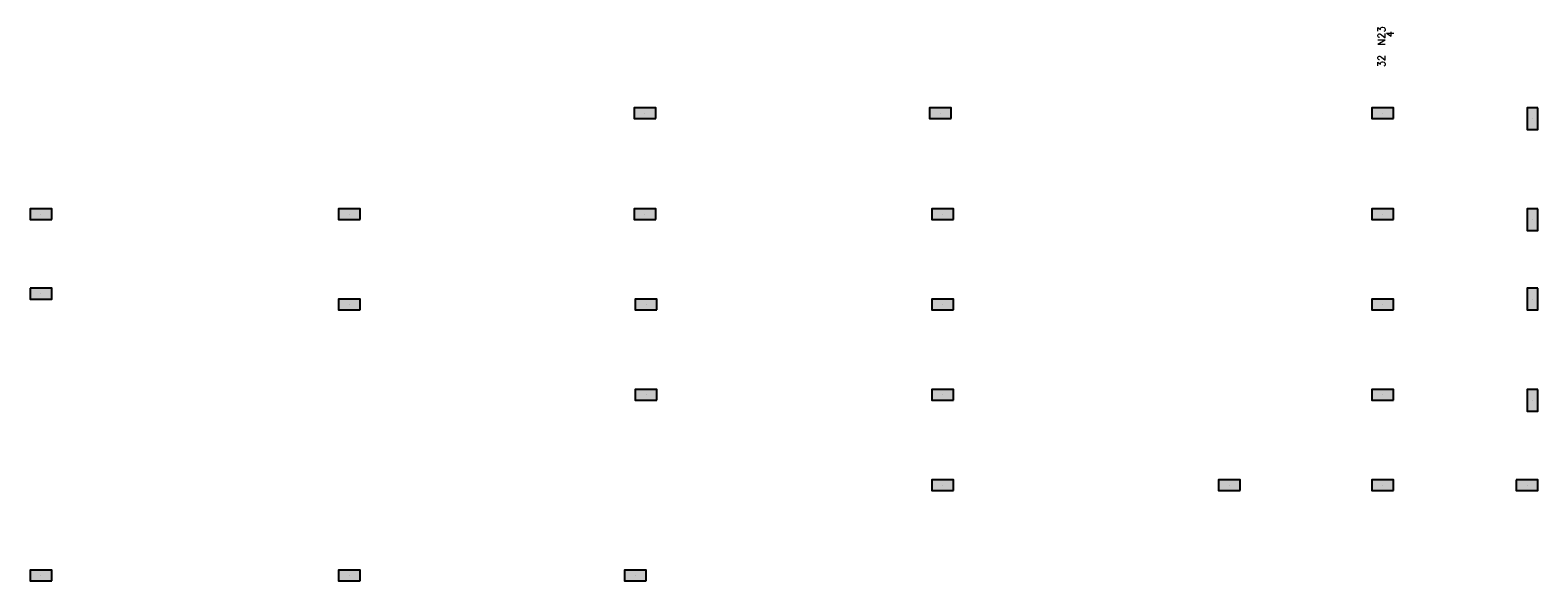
# Model space of a CAD drawing. Extents: x 0 to 119, y 0 to 84.
# Tile 11 of 14: x 54 to 91, y 43 to 57. Entities that reach past the tile are written whole.
import ezdxf

# ---------------------------------------------------------------- set-up
doc = ezdxf.new("R2010")
doc.units = 0
doc.header["$MEASUREMENT"] = 0
for name, color, linetype in [('1', 1, 'CONTINUOUS'), ('2', 2, 'CONTINUOUS'), ('9', 9, 'CONTINUOUS')]:
    doc.layers.add(name, color=color, linetype=linetype)
doc.styles.get("Standard").update_dxf_attribs({"font": 'ROMANS.SHX'})

msp = doc.modelspace()

# ---------------------------------------------------------------- linework, layer by layer
at = {"layer": '1', "linetype": 'Continuous'}
for p, q in [((69.002317, 54.919095), (69.002317, 54.919095)), ((76.438681, 54.919095), (76.438681, 54.919095)), ((87.565954, 54.919095), (87.565954, 54.919095)), ((91.338681, 54.782731), (91.338681, 54.782731)), ((53.802317, 52.37364), (53.802317, 52.37364)), ((61.565954, 52.37364), (61.565954, 52.37364)), ((69.002317, 52.37364), (69.002317, 52.37364)), ((76.493226, 52.37364), (76.493226, 52.37364)), ((87.565954, 52.37364), (87.565954, 52.37364)), ((91.338681, 52.237276), (91.338681, 52.237276)), ((53.802317, 50.37364), (53.802317, 50.37364)), ((61.565954, 50.100913), (61.565954, 50.100913)), ((69.02959, 50.100913), (69.02959, 50.100913)), ((76.493226, 50.100913), (76.493226, 50.100913)), ((87.565954, 50.100913), (87.565954, 50.100913)), ((91.338681, 50.237276), (91.338681, 50.237276)), ((69.02959, 47.828185), (69.02959, 47.828185)), ((76.493226, 47.828185), (76.493226, 47.828185)), ((87.565954, 47.828185), (87.565954, 47.828185)), ((91.338681, 47.691822), (91.338681, 47.691822)), ((76.493226, 45.555458), (76.493226, 45.555458)), ((83.711408, 45.555458), (83.711408, 45.555458)), ((87.565954, 45.555458), (87.565954, 45.555458)), ((91.202317, 45.555458), (91.202317, 45.555458)), ((53.802317, 43.282731), (53.802317, 43.282731)), ((61.565954, 43.282731), (61.565954, 43.282731)), ((68.756863, 43.282731), (68.756863, 43.282731))]:
    msp.add_line(p, q, dxfattribs=at)
at = {"layer": '2', "linetype": 'Continuous'}
for points in [[(69.275045, 54.782731), (69.275045, 55.055458), (68.72959, 55.055458), (68.72959, 54.782731), (69.275045, 54.782731)], [(76.711408, 54.782731), (76.711408, 55.055458), (76.165954, 55.055458), (76.165954, 54.782731), (76.711408, 54.782731)], [(87.838681, 54.782731), (87.838681, 55.055458), (87.293226, 55.055458), (87.293226, 54.782731), (87.838681, 54.782731)], [(91.475045, 55.055458), (91.202317, 55.055458), (91.202317, 54.510004), (91.475045, 54.510004), (91.475045, 55.055458)], [(54.075045, 52.237276), (54.075045, 52.510004), (53.52959, 52.510004), (53.52959, 52.237276), (54.075045, 52.237276)], [(61.838681, 52.237276), (61.838681, 52.510004), (61.293226, 52.510004), (61.293226, 52.237276), (61.838681, 52.237276)], [(69.275045, 52.237276), (69.275045, 52.510004), (68.72959, 52.510004), (68.72959, 52.237276), (69.275045, 52.237276)], [(76.765954, 52.237276), (76.765954, 52.510004), (76.220499, 52.510004), (76.220499, 52.237276), (76.765954, 52.237276)], [(87.838681, 52.237276), (87.838681, 52.510004), (87.293226, 52.510004), (87.293226, 52.237276), (87.838681, 52.237276)], [(91.475045, 52.510004), (91.202317, 52.510004), (91.202317, 51.964549), (91.475045, 51.964549), (91.475045, 52.510004)], [(53.52959, 50.510004), (53.52959, 50.237276), (54.075045, 50.237276), (54.075045, 50.510004), (53.52959, 50.510004)], [(91.475045, 50.510004), (91.202317, 50.510004), (91.202317, 49.964549), (91.475045, 49.964549), (91.475045, 50.510004)], [(61.838681, 49.964549), (61.838681, 50.237276), (61.293226, 50.237276), (61.293226, 49.964549), (61.838681, 49.964549)], [(69.302317, 49.964549), (69.302317, 50.237276), (68.756863, 50.237276), (68.756863, 49.964549), (69.302317, 49.964549)], [(76.765954, 49.964549), (76.765954, 50.237276), (76.220499, 50.237276), (76.220499, 49.964549), (76.765954, 49.964549)], [(87.838681, 49.964549), (87.838681, 50.237276), (87.293226, 50.237276), (87.293226, 49.964549), (87.838681, 49.964549)], [(69.302317, 47.691822), (69.302317, 47.964549), (68.756863, 47.964549), (68.756863, 47.691822), (69.302317, 47.691822)], [(76.765954, 47.691822), (76.765954, 47.964549), (76.220499, 47.964549), (76.220499, 47.691822), (76.765954, 47.691822)], [(87.838681, 47.691822), (87.838681, 47.964549), (87.293226, 47.964549), (87.293226, 47.691822), (87.838681, 47.691822)], [(91.475045, 47.964549), (91.202317, 47.964549), (91.202317, 47.419095), (91.475045, 47.419095), (91.475045, 47.964549)], [(76.765954, 45.419095), (76.765954, 45.691822), (76.220499, 45.691822), (76.220499, 45.419095), (76.765954, 45.419095)], [(83.984135, 45.419095), (83.984135, 45.691822), (83.438681, 45.691822), (83.438681, 45.419095), (83.984135, 45.419095)], [(87.838681, 45.419095), (87.838681, 45.691822), (87.293226, 45.691822), (87.293226, 45.419095), (87.838681, 45.419095)], [(90.92959, 45.691822), (90.92959, 45.419095), (91.475045, 45.419095), (91.475045, 45.691822), (90.92959, 45.691822)], [(54.075045, 43.146367), (54.075045, 43.419095), (53.52959, 43.419095), (53.52959, 43.146367), (54.075045, 43.146367)], [(61.838681, 43.146367), (61.838681, 43.419095), (61.293226, 43.419095), (61.293226, 43.146367), (61.838681, 43.146367)], [(69.02959, 43.146367), (69.02959, 43.419095), (68.484135, 43.419095), (68.484135, 43.146367), (69.02959, 43.146367)]]:
    msp.add_lwpolyline(points, dxfattribs=at)
at = {"layer": '9', "linetype": 'Continuous'}
for points in [[(69.275045, 54.782731), (69.275045, 55.055458), (68.72959, 55.055458)], [(69.275045, 54.782731), (68.72959, 55.055458), (68.72959, 54.782731)], [(76.711408, 54.782731), (76.711408, 55.055458), (76.165954, 55.055458)], [(76.711408, 54.782731), (76.165954, 55.055458), (76.165954, 54.782731)], [(87.838681, 54.782731), (87.838681, 55.055458), (87.293226, 55.055458)], [(87.838681, 54.782731), (87.293226, 55.055458), (87.293226, 54.782731)], [(91.475045, 55.055458), (91.202317, 55.055458), (91.202317, 54.510004)], [(91.475045, 55.055458), (91.202317, 54.510004), (91.475045, 54.510004)], [(91.475045, 55.055458), (91.475045, 54.510004), (91.475045, 55.055458)], [(69.275045, 54.782731), (68.72959, 54.782731), (69.275045, 54.782731)], [(76.711408, 54.782731), (76.165954, 54.782731), (76.711408, 54.782731)], [(87.838681, 54.782731), (87.293226, 54.782731), (87.838681, 54.782731)], [(54.075045, 52.237276), (54.075045, 52.510004), (53.52959, 52.510004)], [(54.075045, 52.237276), (53.52959, 52.510004), (53.52959, 52.237276)], [(61.838681, 52.237276), (61.838681, 52.510004), (61.293226, 52.510004)], [(61.838681, 52.237276), (61.293226, 52.510004), (61.293226, 52.237276)], [(69.275045, 52.237276), (69.275045, 52.510004), (68.72959, 52.510004)], [(69.275045, 52.237276), (68.72959, 52.510004), (68.72959, 52.237276)], [(76.765954, 52.237276), (76.765954, 52.510004), (76.220499, 52.510004)], [(76.765954, 52.237276), (76.220499, 52.510004), (76.220499, 52.237276)], [(87.838681, 52.237276), (87.838681, 52.510004), (87.293226, 52.510004)], [(87.838681, 52.237276), (87.293226, 52.510004), (87.293226, 52.237276)], [(91.475045, 52.510004), (91.202317, 52.510004), (91.202317, 51.964549)], [(91.475045, 52.510004), (91.202317, 51.964549), (91.475045, 51.964549)], [(91.475045, 52.510004), (91.475045, 51.964549), (91.475045, 52.510004)], [(54.075045, 52.237276), (53.52959, 52.237276), (54.075045, 52.237276)], [(61.838681, 52.237276), (61.293226, 52.237276), (61.838681, 52.237276)], [(69.275045, 52.237276), (68.72959, 52.237276), (69.275045, 52.237276)], [(76.765954, 52.237276), (76.220499, 52.237276), (76.765954, 52.237276)], [(87.838681, 52.237276), (87.293226, 52.237276), (87.838681, 52.237276)], [(53.52959, 50.510004), (53.52959, 50.237276), (54.075045, 50.237276)], [(53.52959, 50.510004), (54.075045, 50.237276), (54.075045, 50.510004)], [(53.52959, 50.510004), (54.075045, 50.510004), (53.52959, 50.510004)], [(91.475045, 50.510004), (91.202317, 50.510004), (91.202317, 49.964549)], [(91.475045, 50.510004), (91.202317, 49.964549), (91.475045, 49.964549)], [(91.475045, 50.510004), (91.475045, 49.964549), (91.475045, 50.510004)], [(61.838681, 49.964549), (61.838681, 50.237276), (61.293226, 50.237276)], [(61.838681, 49.964549), (61.293226, 50.237276), (61.293226, 49.964549)], [(69.302317, 49.964549), (69.302317, 50.237276), (68.756863, 50.237276)], [(69.302317, 49.964549), (68.756863, 50.237276), (68.756863, 49.964549)], [(76.765954, 49.964549), (76.765954, 50.237276), (76.220499, 50.237276)], [(76.765954, 49.964549), (76.220499, 50.237276), (76.220499, 49.964549)], [(87.838681, 49.964549), (87.838681, 50.237276), (87.293226, 50.237276)], [(87.838681, 49.964549), (87.293226, 50.237276), (87.293226, 49.964549)], [(61.838681, 49.964549), (61.293226, 49.964549), (61.838681, 49.964549)], [(69.302317, 49.964549), (68.756863, 49.964549), (69.302317, 49.964549)], [(76.765954, 49.964549), (76.220499, 49.964549), (76.765954, 49.964549)], [(87.838681, 49.964549), (87.293226, 49.964549), (87.838681, 49.964549)], [(69.302317, 47.691822), (69.302317, 47.964549), (68.756863, 47.964549)], [(69.302317, 47.691822), (68.756863, 47.964549), (68.756863, 47.691822)], [(76.765954, 47.691822), (76.765954, 47.964549), (76.220499, 47.964549)], [(76.765954, 47.691822), (76.220499, 47.964549), (76.220499, 47.691822)], [(87.838681, 47.691822), (87.838681, 47.964549), (87.293226, 47.964549)], [(87.838681, 47.691822), (87.293226, 47.964549), (87.293226, 47.691822)], [(91.475045, 47.964549), (91.202317, 47.964549), (91.202317, 47.419095)], [(91.475045, 47.964549), (91.202317, 47.419095), (91.475045, 47.419095)], [(91.475045, 47.964549), (91.475045, 47.419095), (91.475045, 47.964549)], [(69.302317, 47.691822), (68.756863, 47.691822), (69.302317, 47.691822)], [(76.765954, 47.691822), (76.220499, 47.691822), (76.765954, 47.691822)], [(87.838681, 47.691822), (87.293226, 47.691822), (87.838681, 47.691822)], [(76.765954, 45.419095), (76.765954, 45.691822), (76.220499, 45.691822)], [(76.765954, 45.419095), (76.220499, 45.691822), (76.220499, 45.419095)], [(83.984135, 45.419095), (83.984135, 45.691822), (83.438681, 45.691822)], [(83.984135, 45.419095), (83.438681, 45.691822), (83.438681, 45.419095)], [(87.838681, 45.419095), (87.838681, 45.691822), (87.293226, 45.691822)], [(87.838681, 45.419095), (87.293226, 45.691822), (87.293226, 45.419095)], [(90.92959, 45.691822), (90.92959, 45.419095), (91.475045, 45.419095)], [(90.92959, 45.691822), (91.475045, 45.419095), (91.475045, 45.691822)], [(90.92959, 45.691822), (91.475045, 45.691822), (90.92959, 45.691822)], [(76.765954, 45.419095), (76.220499, 45.419095), (76.765954, 45.419095)], [(83.984135, 45.419095), (83.438681, 45.419095), (83.984135, 45.419095)], [(87.838681, 45.419095), (87.293226, 45.419095), (87.838681, 45.419095)], [(54.075045, 43.146367), (54.075045, 43.419095), (53.52959, 43.419095)], [(54.075045, 43.146367), (53.52959, 43.419095), (53.52959, 43.146367)], [(61.838681, 43.146367), (61.838681, 43.419095), (61.293226, 43.419095)], [(61.838681, 43.146367), (61.293226, 43.419095), (61.293226, 43.146367)], [(69.02959, 43.146367), (69.02959, 43.419095), (68.484135, 43.419095)], [(69.02959, 43.146367), (68.484135, 43.419095), (68.484135, 43.146367)], [(54.075045, 43.146367), (53.52959, 43.146367), (54.075045, 43.146367)], [(61.838681, 43.146367), (61.293226, 43.146367), (61.838681, 43.146367)], [(69.02959, 43.146367), (68.484135, 43.146367), (69.02959, 43.146367)]]:
    msp.add_solid(points, dxfattribs=at)

# ---------------------------------------------------------------- texts
at = {"layer": '2', "linetype": 'Continuous'}
for s, p in [('N23', (87.629647, 56.619095)), ('4', (87.847829, 56.828185)), ('32', (87.629647, 56.07364))]:
    msp.add_text(s, height=0.181818, rotation=90, dxfattribs=at).set_placement(p)

doc.saveas('drawing.dxf')
